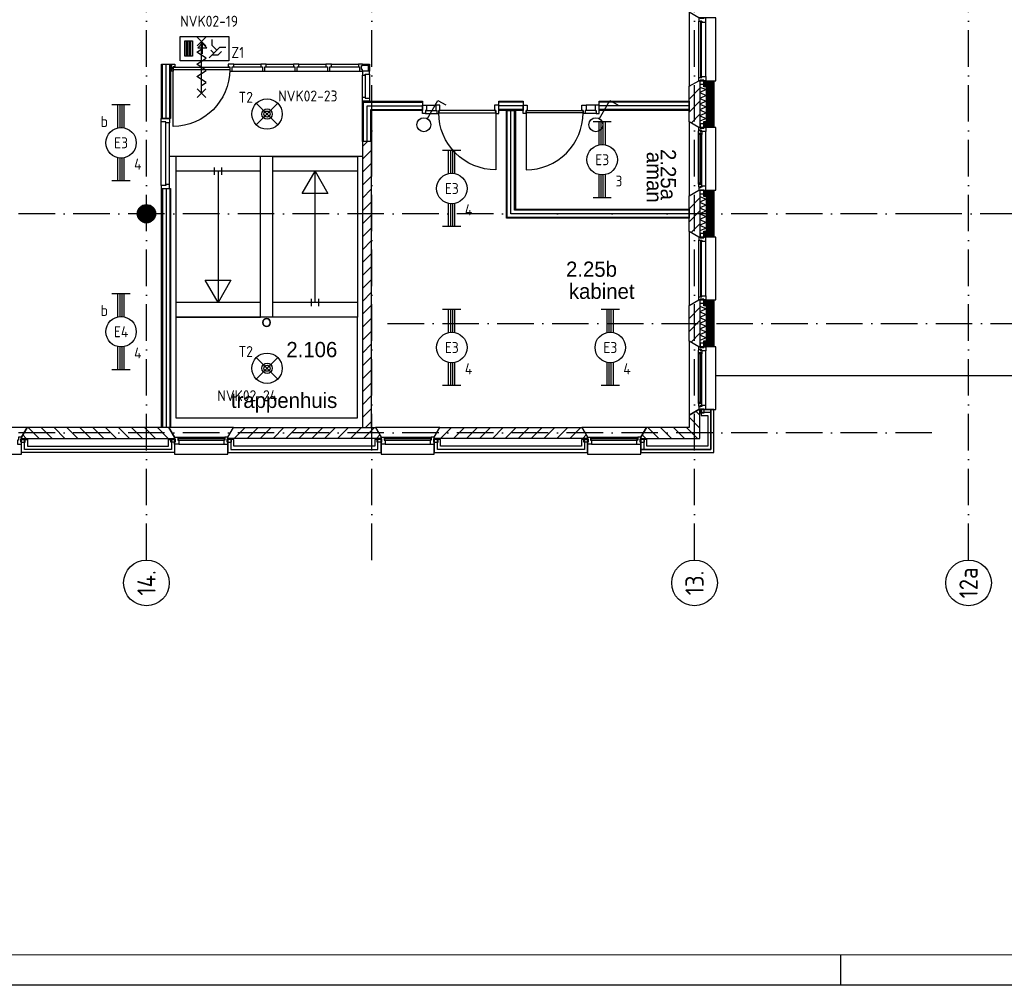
# Model space of a CAD drawing. Header units: millimetres. Extents: x 89505 to 240707, y 191 to 84291.
# Tile 3 of 50: x 128823 to 144993, y 191 to 16050. Entities that reach past the tile are written whole.
import ezdxf
from ezdxf.enums import TextEntityAlignment as Align

# ---------------------------------------------------------------- set-up
doc = ezdxf.new("R2010")
doc.units = ezdxf.units.MM
doc.header["$LTSCALE"] = 100
doc.linetypes.add('DASHDOT', pattern=[9, 6, -1.5, 0, -1.5])
doc.layers.get('0').update_dxf_attribs({"linetype": 'CONTINUOUS'})
for name, color, linetype in [('AL$1----_ALGEMEEN', 9, 'CONTINUOUS'), ('AL$7----_STRAMIEN', 1, 'DASHDOT'), ('AL21----_BUITENWAND', 4, 'CONTINUOUS'), ('AL21K---_ISOLATIE', 1, 'CONTINUOUS'), ('AL22----_BINNENWAND', 7, 'CONTINUOUS'), ('AL24----_TRAPPEN', 7, 'CONTINUOUS'), ('AL27----_DAKEN', 7, 'CONTINUOUS'), ('AL28----_KONSTRUKTIE', 3, 'CONTINUOUS'), ('AL31----_BUITENKOZ', 7, 'CONTINUOUS'), ('AL32----_BINNENKOZ', 9, 'CONTINUOUS'), ('ALL-----_REFLIJNEN', 8, 'CONTINUOUS'), ('ALXA3---_VOLZWART', 14, 'CONTINUOUS'), ('ALXAA---_GEWBETON', 12, 'CONTINUOUS'), ('ALXAB---_PREFABBETON', 1, 'CONTINUOUS'), ('BOUW', 8, 'CONTINUOUS'), ('EB63101-_ATTRIB', 2, 'CONTINUOUS'), ('EB63202-_ATTRIB', 2, 'CONTINUOUS'), ('EB63501-_ATTRIB', 2, 'CONTINUOUS'), ('EL63101-_LICHT-ARM', 3, 'CONTINUOUS'), ('EL63102-_LICHT-SCH', 3, 'CONTINUOUS'), ('EL63202-_NOODVRL-TXT', 3, 'CONTINUOUS'), ('EL63501-_NOODVRL-ARM', 3, 'CONTINUOUS'), ('LIJN025', 10, 'CONTINUOUS'), ('LIJN050', 90, 'CONTINUOUS'), ('TEKST25', 10, 'CONTINUOUS'), ('TEKST35', 50, 'CONTINUOUS'), ('TEKST50', 90, 'CONTINUOUS')]:
    doc.layers.add(name, color=color, linetype=linetype)
doc.styles.add('1_8', font='ISO', dxfattribs={"height": 1.8})
doc.styles.add('BURO-025', font='BUROFONT.shx', dxfattribs={"height": 250})
doc.styles.add('ISO', font='ISO.shx')
doc.styles.add('ROMAND', font='romand')
doc.styles.get("Standard").update_dxf_attribs({"font": 'iso.shx'})

# ---------------------------------------------------------------- blocks, each defined once
blk = doc.blocks.new('A0-GE')
at = {"layer": 'LIJN025'}
blk.add_line((516, 0), (516, 5), dxfattribs=at)
blk.add_lwpolyline([(1500, 841), (1500, 0), (0, 0), (0, 841)], close=True, dxfattribs=at)
at = {"layer": 'LIJN050', "const_width": 0.2}
blk.add_lwpolyline([(1495, 836), (25, 836), (25, 5), (1495, 5)], close=True, dxfattribs=at)
at = {"layer": 'TEKST25', "style": 'ROMAND', "width": 2.899115}
blk.add_attdef('STATUS', text='', height=2.5, dxfattribs=at).set_placement((1454, 71.5), (1493, 71.5), align=Align.FIT)
at = {"layer": 'TEKST25', "style": 'ISO'}
for tag, p in [('E', (1455.25, 66)), ('NAAM-E', (1466.75, 66)), ('DATUM-E', (1485, 66)), ('D', (1455.25, 61)), ('NAAM-D', (1466.75, 61)), ('DATUM-D', (1485, 61)), ('C', (1455.25, 56)), ('NAAM-C', (1466.75, 56)), ('DATUM-C', (1485, 56)), ('B', (1455.25, 51)), ('NAAM-B', (1466.75, 51)), ('DATUM-B', (1485, 51)), ('A', (1455.25, 46)), ('NAAM-A', (1466.75, 46)), ('DATUM-A', (1485, 46))]:
    blk.add_attdef(tag, text='', height=2.5, dxfattribs=at).set_placement(p, align=Align.CENTER)
for tag, p in [('DATUM', (1332.75, 36.25)), ('SCHAAL', (1368, 36.25)), ('GETEKEND', (1398.25, 36.25)), ('GECONTOL.', (1433, 36.25)), ('FORMAAT', (1463.25, 28.25))]:
    blk.add_attdef(tag, p, '', height=2.5, dxfattribs=at)
at = {"layer": 'TEKST35', "style": 'ISO'}
for tag, p in [('PROJECT', (1334.5, 72.5)), ('PLAATS', (1334.5, 63.5)), ('INSTALLATIE-REGEL1', (1334.5, 52.5)), ('INSTALLATIE-REGEL2', (1334.5, 43.5))]:
    blk.add_attdef(tag, p, '', height=4, dxfattribs=at)
blk.add_attdef('PROJ.NR.', text='', height=4, dxfattribs=at).set_placement((1481, 23), align=Align.CENTER)
at = {"layer": 'TEKST50', "style": 'ISO'}
blk.add_attdef('FILE-NAAM', text='', height=5, dxfattribs=at).set_placement((1473.5, 7.5), align=Align.CENTER)
blk = doc.blocks.new('EJ3T20')
at = {"color": 0}
for p, q in [((-6.25, -1.5), (-6.25, 1.5)), ((-6.25, 0.52), (-2.44, 0.52)), ((-6.25, 0.17), (-2.49, 0.17)), ((2.44, 0.52), (6.25, 0.52)), ((2.49, 0.17), (6.25, 0.17)), ((6.25, -1.5), (6.25, 1.5)), ((-6.25, -0.17), (-2.49, -0.17)), ((-6.25, -0.52), (-2.44, -0.52)), ((2.44, -0.52), (6.25, -0.52)), ((2.49, -0.17), (6.25, -0.17))]:
    blk.add_line(p, q, dxfattribs=at)
blk.add_circle((0, 0), 2.5, dxfattribs=at)
at = {"color": 6, "style": '1_8'}
for tag, flags, p in [('SCHAK', 8, (3.5, 2.75)), ('A_CODE', 8, (0, 0)), ('GROEP', 8, (-3.5, -2.75)), ('KAST', 9, (3.5, -2.75))]:
    blk.add_attdef(tag, text='', height=1.8, dxfattribs=dict(at, flags=flags)).set_placement(p, align=Align.MIDDLE)
blk = doc.blocks.new('ES3S1')
blk.add_lwpolyline([(0.58, 1), (2.31, 4), (3.61, 3.25)])
blk.add_circle((0, 0), 1.15)
at = {"style": '1_8'}
for tag, flags, p in [('SCHAK', 8, (3, 5.5)), ('KAST', 9, (-3, 0.5)), ('M_CODE', 9, (0, 0)), ('DOEL', 9, (-3, -2)), ('GROEP', 9, (-3, -4.5))]:
    blk.add_attdef(tag, text='', height=1.8, dxfattribs=dict(at, flags=flags)).set_placement(p, align=Align.MIDDLE_CENTER)
blk = doc.blocks.new('ES3G01')
at = {"color": 0}
for p, q in [((-1.77, 1.77), (1.77, -1.77)), ((1.77, 1.77), (-1.77, -1.77))]:
    blk.add_line(p, q, dxfattribs=at)
at = {"color": 6}
blk.add_lwpolyline([(1.77, -1.77), (1.75, -1.75)], dxfattribs=at)
blk.add_circle((0, 0), 2.5)
at = {"color": 0}
for radius in [0.85, 0.5]:
    blk.add_circle((0, 0), radius, dxfattribs=at)
at = {"color": 6, "style": '1_8'}
for tag, flags, p in [('A_CODE', 8, (-3.5, 2.75)), ('SCHAK', 8, (3.5, 2.75)), ('GROEP', 8, (-3.5, -2.75)), ('KAST', 9, (3.5, -2.75))]:
    blk.add_attdef(tag, text='', height=1.8, dxfattribs=dict(at, flags=flags)).set_placement(p, align=Align.MIDDLE)
blk = doc.blocks.new('ES3N026')
for p, q in [((-1.5, 0.75), (-1, 0.25)), ((0.38, -0.88), (0.38, 0.87)), ((2.25, 1.25), (2.25, -1.25)), ((2.5, 1.25), (2.5, -1.25)), ((2.75, 1.25), (2.75, -1.25)), ((3, 1.25), (3, -1.25))]:
    blk.add_line(p, q)
for points in [[(4.01, 2.01), (4.01, -1.98), (-3.99, -1.98), (-3.99, 2.01)], [(3.25, -1.25), (2, -1.25), (2, 1.25), (3.25, 1.25)], [(0.38, -0.88), (1.12, -0.13), (-0.37, -0.13)]]:
    blk.add_lwpolyline(points, close=True)
for points in [[(-0.75, 1.5), (-2.5, -0.25), (-3.5, -0.25)], [(-1.25, 1), (-2.25, 1), (-2.75, 0.5)], [(-2, 0.25), (-1.25, -0.5), (-1.25, -1.5)]]:
    blk.add_lwpolyline(points)
at = {"color": 2, "style": '1_8', "flags": 8}
blk.add_attdef('NUMMER', text='', height=1.8, dxfattribs=at).set_placement((4, 3.75), align=Align.MIDDLE)
at = {"style": '1_8'}
for tag, flags, p in [('A_CODE', 8, (-3.5, 2.75)), ('SCHAK', 8, (3.5, 2.75)), ('GROEP', 8, (-3.5, -2.75)), ('KAST', 9, (3.5, -2.75))]:
    blk.add_attdef(tag, text='', height=1.8, dxfattribs=dict(at, flags=flags)).set_placement(p, align=Align.MIDDLE_CENTER)
blk = doc.blocks.new('RONDBUIS219X8')
at = {"color": 0, "linetype": 'Continuous'}
for points in [[(109.55, 0, 1), (-109.55, 0, 1)], [(101.55, 0, 1), (-101.55, 0, 1)]]:
    blk.add_lwpolyline(points, format="xyb", close=True, dxfattribs=at)
blk = doc.blocks.new('1011')
at = {"layer": 'AL$7----_STRAMIEN', "color": 7, "linetype": 'Continuous'}
blk.add_circle((-750, 0), 750, dxfattribs=at)
at = {"layer": 'AL$7----_STRAMIEN', "color": 3, "linetype": 'Continuous'}
blk.add_attdef('STR-NAAM', text='', height=600, rotation=360, dxfattribs=at).set_placement((-750, 0), align=Align.MIDDLE)

msp = doc.modelspace()

# ---------------------------------------------------------------- hatches: boundary and pattern name
at = {"layer": 'ALXAA---_GEWBETON'}
h = msp.add_hatch(dxfattribs=at)
h.set_pattern_fill('GEWPBET', color=8, scale=100, angle=90, style=0)
h.set_pattern_definition([(90, (130905.304, 12863.397), (-20, 6e-15), [])])
edge = h.paths.add_edge_path()
edge.add_arc((130905, 12863), 150, 0, 360)
at = {"layer": 'ALXAB---_PREFABBETON'}
h = msp.add_hatch(dxfattribs=at)
h.set_pattern_fill('PREFBET', color=8, angle=180, style=0)
h.set_pattern_definition([(225, (139815.13, 14956.02), (106.066, -106.066), [])])
h.paths.add_polyline_path([(139995, 14278), (139975, 14278), (139815, 14371), (139815, 14956), (139975, 15048), (139995, 15048)])
h = msp.add_hatch(dxfattribs=at)
h.set_pattern_fill('PREFBET', color=8, style=0)
h.set_pattern_definition([(45, (146642.69, 34008.55), (-106.066, 106.066), [])])
h.paths.add_polyline_path([(134452, 9353), (134602, 9353), (134602, 14051), (134452, 14051)])
h = msp.add_hatch(dxfattribs=at)
h.set_pattern_fill('PREFBET', color=8, angle=180, style=0)
h.set_pattern_definition([(225, (139815.13, 13156.02), (106.066, -106.066), [])])
h.paths.add_polyline_path([(139995, 12478), (139975, 12478), (139815, 12571), (139815, 13156), (139975, 13248), (139995, 13248)])
h = msp.add_hatch(dxfattribs=at)
h.set_pattern_fill('PREFBET', color=8, angle=180, style=0)
h.set_pattern_definition([(225, (139815.13, 11356.02), (106.066, -106.066), [])])
h.paths.add_polyline_path([(139995, 10678), (139975, 10678), (139815, 10771), (139815, 11356), (139975, 11448), (139995, 11448)])

# ---------------------------------------------------------------- linework, layer by layer
at = {"layer": 'AL$1----_ALGEMEEN', "color": 8}
msp.add_lwpolyline([(132977, 13123), (132977, 13123)], dxfattribs=at)
at = {"layer": 'AL$7----_STRAMIEN', "color": 1}
msp.add_line((143805, 9263), (120711, 9263), dxfattribs=at)
for points in [[(130905, 7175), (130905, 76516)], [(139905, 7175), (139905, 61763)], [(134605, 7175), (134605, 19380)], [(183901, 12863), (143805, 12863), (120711, 12863)]]:
    msp.add_lwpolyline(points, dxfattribs=at)
at = {"layer": 'AL$7----_STRAMIEN'}
for points in [[(144405, 7175), (144405, 45867)], [(134865, 11063), (153556, 11063)]]:
    msp.add_lwpolyline(points, dxfattribs=at)
at = {"layer": 'AL21----_BUITENWAND', "color": 8}
for p, q in [((140015, 9648), (140015, 9548)), ((140225, 9648), (140015, 9648)), ((140015, 9548), (140125, 9548)), ((140125, 9548), (140125, 9043)), ((140225, 8943), (140225, 9648)), ((128853, 9153), (128953, 9153)), ((128853, 8943), (128853, 9153)), ((128953, 9153), (128953, 9043)), ((131268, 9153), (131368, 9153)), ((131268, 9043), (131268, 9153)), ((131368, 9153), (131368, 8943)), ((132342, 9153), (132242, 9153)), ((132242, 9153), (132242, 8943)), ((132342, 9043), (132342, 9153)), ((134657, 9153), (134657, 9043)), ((134757, 9153), (134657, 9153)), ((134757, 8943), (134757, 9153)), ((135632, 9153), (135632, 8943)), ((135732, 9153), (135632, 9153)), ((135732, 9043), (135732, 9153)), ((138147, 9153), (138047, 9153)), ((138047, 9153), (138047, 9043)), ((138147, 8943), (138147, 9153)), ((139122, 9153), (139022, 9153)), ((139022, 9153), (139022, 8943)), ((139122, 9043), (139122, 9153)), ((131368, 8943), (128853, 8943)), ((128953, 9043), (131268, 9043)), ((132242, 8943), (134757, 8943)), ((134657, 9043), (132342, 9043)), ((135632, 8943), (138147, 8943)), ((138047, 9043), (135732, 9043)), ((139022, 8943), (140225, 8943)), ((140125, 9043), (139122, 9043))]:
    msp.add_line(p, q, dxfattribs=at)
for points in [[(140056, 14378), (140125, 14378), (140125, 14948), (140056, 14948), (140056, 15048), (140225, 15048), (140225, 14278), (140056, 14278)], [(140056, 12578), (140125, 12578), (140125, 13148), (140056, 13148), (140056, 13248), (140225, 13248), (140225, 12478), (140056, 12478)], [(140056, 10778), (140125, 10778), (140125, 11348), (140056, 11348), (140056, 11448), (140225, 11448), (140225, 10678), (140056, 10678)]]:
    msp.add_lwpolyline(points, close=True, dxfattribs=at)
at = {"layer": 'AL21K---_ISOLATIE', "color": 8, "linetype": 'Continuous'}
for points in [[(139995, 14948), (139995, 14378)], [(139995, 14944), (140095, 14901), (139995, 14853), (140095, 14806), (139995, 14758), (140095, 14711), (139995, 14663), (140095, 14616), (139995, 14568), (140095, 14521), (139995, 14473), (140095, 14426), (139995, 14383)], [(140095, 14948), (140095, 14378)], [(139995, 13148), (139995, 12578)], [(139995, 13144), (140095, 13101), (139995, 13053), (140095, 13006), (139995, 12958), (140095, 12911), (139995, 12863), (140095, 12816), (139995, 12768), (140095, 12721), (139995, 12673), (140095, 12626), (139995, 12583)], [(140095, 13148), (140095, 12578)], [(139995, 11348), (139995, 10778)], [(139995, 11344), (140095, 11301), (139995, 11253), (140095, 11206), (139995, 11158), (140095, 11111), (139995, 11063), (140095, 11016), (139995, 10968), (140095, 10921), (139995, 10873), (140095, 10826), (139995, 10783)], [(140095, 11348), (140095, 10778)]]:
    msp.add_lwpolyline(points, dxfattribs=at)
at = {"layer": 'AL22----_BINNENWAND', "color": 8}
for p, q in [((136815, 12788), (136815, 14559)), ((136965, 14559), (136965, 12938)), ((138341, 14709), (139815, 14709)), ((138341, 14559), (138341, 14709)), ((139815, 14559), (138341, 14559)), ((139815, 14709), (139815, 14559)), ((131152, 9353), (131152, 13275)), ((131302, 13275), (131302, 9353)), ((136965, 12938), (139815, 12938)), ((139815, 12938), (139815, 12788)), ((139815, 12788), (136815, 12788)), ((131302, 9353), (131152, 9353))]:
    msp.add_line(p, q, dxfattribs=at)
at = {"layer": 'AL22----_BINNENWAND', "color": 8, "linetype": 'Continuous'}
for p, q in [((136830, 12803), (136830, 14559)), ((136950, 12923), (136950, 14559)), ((139815, 14694), (138341, 14694)), ((139815, 14574), (138341, 14574)), ((131167, 13275), (131167, 9353)), ((131287, 13275), (131287, 9353)), ((139815, 12803), (136830, 12803)), ((139815, 12923), (136950, 12923))]:
    msp.add_line(p, q, dxfattribs=at)
at = {"layer": 'AL24----_TRAPPEN', "color": 8}
for points in [[(131385, 13803), (131385, 11599), (131385, 11163), (132780, 11163), (132780, 12247), (132780, 13803), (131385, 13803)], [(132081, 13563), (132081, 11403)], [(133674, 11403), (133674, 13563)], [(132780, 11403), (131385, 11403)], [(134372, 11403), (132977, 11403)], [(132780, 11163), (131385, 11163)], [(134372, 11163), (132977, 11163)]]:
    msp.add_lwpolyline(points, dxfattribs=at)
for points in [[(134372, 13803), (134372, 11163), (132980, 11163), (132980, 13803)], [(132081, 11403), (131869, 11770), (132292, 11770)], [(131385, 11163), (131385, 9513), (134372, 9513), (134372, 11163)]]:
    msp.add_lwpolyline(points, close=True, dxfattribs=at)
at = {"layer": 'AL27----_DAKEN', "color": 8}
msp.add_line((140255, 10209), (153483, 10209), dxfattribs=at)
at = {"layer": 'AL28----_KONSTRUKTIE', "color": 8, "linetype": 'Continuous'}
for p, q in [((139975, 9648), (139815, 9556)), ((139815, 9556), (139815, 9353)), ((139995, 9648), (139975, 9648)), ((139995, 9173), (139995, 9648)), ((139115, 9353), (139022, 9193)), ((139815, 9353), (139115, 9353)), ((139022, 9193), (139022, 9173)), ((139022, 9173), (139995, 9173))]:
    msp.add_line(p, q, dxfattribs=at)
at = {"layer": 'AL28----_KONSTRUKTIE', "color": 8}
for p, q in [((128946, 9353), (128853, 9193)), ((131275, 9353), (128946, 9353)), ((131368, 9193), (131275, 9353)), ((132243, 9193), (132335, 9353)), ((132335, 9353), (134665, 9353)), ((134665, 9353), (134757, 9193)), ((135632, 9193), (135725, 9353)), ((135725, 9353), (138055, 9353)), ((138055, 9353), (138147, 9193)), ((128853, 9193), (128853, 9173)), ((128853, 9173), (131368, 9173)), ((131368, 9173), (131368, 9193)), ((132243, 9173), (132243, 9193)), ((134757, 9173), (132243, 9173)), ((134757, 9193), (134757, 9173)), ((135632, 9173), (135632, 9193)), ((138147, 9173), (135632, 9173)), ((138147, 9193), (138147, 9173))]:
    msp.add_line(p, q, dxfattribs=at)
for points in [[(139995, 14278), (139975, 14278), (139815, 14371), (139815, 14956), (139975, 15048), (139995, 15048)], [(134452, 9353), (134602, 9353), (134602, 14051), (134452, 14051)], [(139995, 12478), (139975, 12478), (139815, 12571), (139815, 13156), (139975, 13248), (139995, 13248)], [(139995, 10678), (139975, 10678), (139815, 10771), (139815, 11356), (139975, 11448), (139995, 11448)]]:
    msp.add_lwpolyline(points, close=True, dxfattribs=at)
msp.add_circle((130905, 12863), 150, dxfattribs=at)
at = {"layer": 'AL31----_BUITENKOZ', "color": 8}
for p, q in [((131152, 15317), (131302, 15317)), ((131152, 14425), (131152, 15317)), ((131167, 14425), (131167, 15317)), ((131227, 14425), (131227, 15317)), ((131287, 14425), (131287, 15317)), ((131302, 15321), (131369, 15321)), ((131302, 15298), (131302, 15321)), ((131302, 15317), (131302, 14425)), ((131319, 15298), (131302, 15298)), ((131302, 15231), (131319, 15231)), ((131302, 15207), (131302, 15231)), ((131342, 15207), (131302, 15207)), ((131319, 15231), (131319, 15298)), ((131342, 15274), (131342, 15207)), ((131369, 15274), (131342, 15274)), ((131369, 15321), (131369, 15274)), ((134385, 15321), (134385, 15274)), ((134452, 15321), (134385, 15321)), ((134385, 15274), (134402, 15274)), ((134402, 15274), (134402, 15207)), ((134402, 15207), (134452, 15207)), ((134435, 15298), (134452, 15298)), ((134435, 15231), (134435, 15298)), ((134452, 15231), (134435, 15231)), ((134452, 15321), (134566, 15321)), ((134452, 15298), (134452, 15321)), ((134452, 15301), (134546, 15301)), ((134452, 15207), (134452, 15231)), ((134546, 15301), (134546, 15207)), ((134566, 15321), (134566, 15207)), ((134452, 14776), (134499, 14776)), ((134452, 14709), (134452, 14776)), ((134499, 14776), (134499, 14759)), ((134499, 14759), (134566, 14759)), ((134566, 14759), (134566, 14709)), ((134566, 14709), (134452, 14709)), ((134452, 14709), (135439, 14709)), ((134452, 14051), (134452, 14709)), ((134467, 14694), (135439, 14694)), ((134467, 14051), (134467, 14694)), ((134527, 14634), (135439, 14634)), ((134527, 14051), (134527, 14634)), ((134587, 14574), (135439, 14574)), ((134587, 14051), (134587, 14574)), ((134602, 14559), (134602, 14051)), ((135439, 14559), (134602, 14559)), ((135439, 14709), (135439, 14559)), ((136690, 14709), (137090, 14709)), ((136690, 14559), (136690, 14709)), ((137090, 14694), (136690, 14694)), ((137090, 14634), (136690, 14634)), ((137090, 14574), (136690, 14574)), ((137090, 14559), (136690, 14559)), ((136815, 14559), (136965, 14559)), ((137090, 14709), (137090, 14559)), ((131302, 14425), (131152, 14425)), ((134602, 14051), (134452, 14051)), ((134456, 13803), (131287, 13803)), ((132022, 13503), (132022, 13623)), ((132142, 13503), (132142, 13623)), ((131152, 13275), (131302, 13275))]:
    msp.add_line(p, q, dxfattribs=at)
for points in [[(139975, 16078), (139815, 16171), (139815, 14956), (139975, 15048), (140255, 15048), (140255, 16078)], [(131344, 15227), (131344, 15268), (132274, 15268), (132274, 15227)], [(132339, 15321), (132249, 15321), (132249, 15274), (132276, 15274), (132276, 15207), (132312, 15207), (132312, 15274), (132339, 15274)], [(132873, 15321), (132783, 15321), (132783, 15274), (132808, 15274), (132808, 15207), (132848, 15207), (132848, 15274), (132873, 15274)], [(133407, 15321), (133317, 15321), (133317, 15274), (133342, 15274), (133342, 15207), (133382, 15207), (133382, 15274), (133407, 15274)], [(133941, 15321), (133851, 15321), (133851, 15274), (133876, 15274), (133876, 15207), (133916, 15207), (133916, 15274), (133941, 15274)], [(134452, 15207), (134452, 15140), (134499, 15140), (134499, 15157), (134566, 15157), (134566, 15207)], [(140000, 15058), (140056, 15058), (140056, 14987), (140000, 14987)], [(135506, 14559), (135489, 14559), (135489, 14508), (135439, 14508), (135439, 14647), (135506, 14647)], [(135706, 14559), (135706, 14519), (136640, 14519), (136640, 14559)], [(136623, 14559), (136640, 14559), (136640, 14508), (136690, 14508), (136690, 14647), (136623, 14647)], [(137157, 14559), (137140, 14559), (137140, 14508), (137090, 14508), (137090, 14647), (137157, 14647)], [(138074, 14559), (138074, 14519), (137140, 14519), (137140, 14559)], [(139975, 14278), (139815, 14371), (139815, 13156), (139975, 13248), (140255, 13248), (140255, 14278)], [(139972, 14222), (139976, 14224), (139976, 14231), (140006, 14231), (140006, 14209), (140011, 14209), (140011, 14217), (140026, 14217), (140026, 14211), (140026, 14164), (140013, 14162), (140013, 14179), (139972, 14179)], [(139975, 14278), (140000, 14278), (140000, 14268), (140056, 14268), (140056, 14278), (140089, 14278), (140089, 14211), (140026, 14211), (140026, 14228), (140011, 14228), (140011, 14234), (139975, 14234)], [(140000, 14268), (140056, 14268), (140056, 14339), (140000, 14339)], [(139974, 14179), (139988, 14179), (139988, 14162), (139974, 14162)], [(133674, 13563), (133886, 13197), (133463, 13197)], [(139972, 13305), (139976, 13303), (139976, 13296), (140006, 13296), (140006, 13318), (140011, 13318), (140011, 13310), (140026, 13310), (140026, 13315), (140026, 13363), (140013, 13365), (140013, 13348), (139972, 13348)], [(139974, 13348), (139988, 13348), (139988, 13365), (139974, 13365)], [(139975, 13248), (140000, 13248), (140000, 13258), (140056, 13258), (140056, 13248), (140089, 13248), (140089, 13315), (140026, 13315), (140026, 13298), (140011, 13298), (140011, 13292), (139975, 13292)], [(140000, 13258), (140056, 13258), (140056, 13187), (140000, 13187)], [(139975, 12478), (139815, 12571), (139815, 11356), (139975, 11448), (140255, 11448), (140255, 12478)], [(140000, 12468), (140056, 12468), (140056, 12539), (140000, 12539)], [(140000, 11458), (140056, 11458), (140056, 11387), (140000, 11387)], [(139975, 10678), (139815, 10771), (139815, 9556), (139975, 9648), (140255, 9648), (140255, 10678)], [(139975, 10678), (140000, 10678), (140000, 10668), (140056, 10668), (140056, 10678), (140089, 10678), (140089, 10611), (140026, 10611), (140026, 10628), (140011, 10628), (140011, 10634), (139975, 10634)], [(140000, 10668), (140056, 10668), (140056, 10739), (140000, 10739)], [(139972, 10622), (139976, 10624), (139976, 10631), (140006, 10631), (140006, 10609), (140011, 10609), (140011, 10617), (140026, 10617), (140026, 10611), (140026, 10564), (140013, 10562), (140013, 10579), (139972, 10579)], [(139974, 10579), (139988, 10579), (139988, 10562), (139974, 10562)], [(139972, 9705), (139976, 9703), (139976, 9696), (140006, 9696), (140006, 9718), (140011, 9718), (140011, 9710), (140026, 9710), (140026, 9715), (140026, 9763), (140013, 9765), (140013, 9748), (139972, 9748)], [(139974, 9748), (139988, 9748), (139988, 9765), (139974, 9765)], [(139975, 9648), (140000, 9648), (140000, 9658), (140056, 9658), (140056, 9648), (140089, 9648), (140089, 9715), (140026, 9715), (140026, 9698), (140011, 9698), (140011, 9692), (139975, 9692)], [(140000, 9658), (140056, 9658), (140056, 9587), (140000, 9587)], [(128853, 9193), (128946, 9353), (127886, 9353), (127978, 9193), (127978, 8913), (128853, 8913)], [(132243, 9193), (132335, 9353), (131275, 9353), (131368, 9193), (131368, 8913), (132243, 8913)], [(135632, 9193), (135725, 9353), (134665, 9353), (134757, 9193), (134757, 8913), (135632, 8913)], [(139022, 9193), (139115, 9353), (138055, 9353), (138147, 9193), (138147, 8913), (139022, 8913)], [(128843, 9168), (128843, 9112), (128914, 9112), (128914, 9168)], [(131378, 9168), (131378, 9112), (131307, 9112), (131307, 9168)], [(132233, 9168), (132233, 9112), (132304, 9112), (132304, 9168)], [(134767, 9168), (134767, 9112), (134696, 9112), (134696, 9168)], [(135622, 9168), (135622, 9112), (135693, 9112), (135693, 9168)], [(138157, 9168), (138157, 9112), (138086, 9112), (138086, 9168)], [(139012, 9168), (139012, 9112), (139083, 9112), (139083, 9168)]]:
    msp.add_lwpolyline(points, close=True, dxfattribs=at)
at = {"layer": 'AL31----_BUITENKOZ', "color": 8, "linetype": 'Continuous'}
for points in [[(139975, 16028), (139975, 16028), (140026, 16028), (140026, 16011), (140089, 16011), (140089, 16011), (140089, 16011), (140089, 16011), (140089, 16011), (140089, 16078), (140056, 16078), (140056, 16068), (140000, 16068), (140000, 16078), (140000, 16078), (139975, 16078)], [(140001, 15103), (140022, 15103), (140022, 16023), (140001, 16023)], [(139975, 15098), (139975, 15098), (140026, 15098), (140026, 15115), (140089, 15115), (140089, 15115), (140089, 15115), (140089, 15115), (140089, 15115), (140089, 15048), (140056, 15048), (140056, 15058), (140000, 15058), (140000, 15048), (140000, 15048), (139975, 15048)], [(139990, 13350), (140011, 13350), (140011, 14177), (139990, 14177)], [(139975, 12428), (139975, 12428), (140026, 12428), (140026, 12411), (140089, 12411), (140089, 12411), (140089, 12411), (140089, 12411), (140089, 12411), (140089, 12478), (140056, 12478), (140056, 12468), (140000, 12468), (140000, 12478), (140000, 12478), (139975, 12478)], [(140001, 11503), (140022, 11503), (140022, 12423), (140001, 12423)], [(139975, 11498), (139975, 11498), (140026, 11498), (140026, 11515), (140089, 11515), (140089, 11515), (140089, 11515), (140089, 11515), (140089, 11515), (140089, 11448), (140056, 11448), (140056, 11458), (140000, 11458), (140000, 11448), (140000, 11448), (139975, 11448)], [(139990, 9750), (140011, 9750), (140011, 10577), (139990, 10577)], [(128803, 9193), (128803, 9193), (128803, 9142), (128786, 9142), (128786, 9079), (128786, 9079), (128786, 9079), (128786, 9079), (128786, 9079), (128853, 9079), (128853, 9112), (128843, 9112), (128843, 9168), (128853, 9168), (128853, 9168), (128853, 9193)], [(131418, 9193), (131418, 9193), (131418, 9142), (131435, 9142), (131435, 9079), (131435, 9079), (131435, 9079), (131435, 9079), (131435, 9079), (131368, 9079), (131368, 9112), (131378, 9112), (131378, 9168), (131368, 9168), (131368, 9168), (131368, 9193)], [(131423, 9167), (131423, 9146), (132188, 9146), (132188, 9167)], [(132193, 9193), (132193, 9193), (132193, 9142), (132176, 9142), (132176, 9079), (132176, 9079), (132176, 9079), (132176, 9079), (132176, 9079), (132243, 9079), (132243, 9112), (132233, 9112), (132233, 9168), (132243, 9168), (132243, 9168), (132243, 9193)], [(134807, 9193), (134807, 9193), (134807, 9142), (134824, 9142), (134824, 9079), (134824, 9079), (134824, 9079), (134824, 9079), (134824, 9079), (134757, 9079), (134757, 9112), (134767, 9112), (134767, 9168), (134757, 9168), (134757, 9168), (134757, 9193)], [(134812, 9167), (134812, 9146), (135577, 9146), (135577, 9167)], [(135582, 9193), (135582, 9193), (135582, 9142), (135565, 9142), (135565, 9079), (135565, 9079), (135565, 9079), (135565, 9079), (135565, 9079), (135632, 9079), (135632, 9112), (135622, 9112), (135622, 9168), (135632, 9168), (135632, 9168), (135632, 9193)], [(138197, 9193), (138197, 9193), (138197, 9142), (138214, 9142), (138214, 9079), (138214, 9079), (138214, 9079), (138214, 9079), (138214, 9079), (138147, 9079), (138147, 9112), (138157, 9112), (138157, 9168), (138147, 9168), (138147, 9168), (138147, 9193)], [(138202, 9167), (138202, 9146), (138967, 9146), (138967, 9167)], [(138972, 9193), (138972, 9193), (138972, 9142), (138955, 9142), (138955, 9079), (138955, 9079), (138955, 9079), (138955, 9079), (138955, 9079), (139022, 9079), (139022, 9112), (139012, 9112), (139012, 9168), (139022, 9168), (139022, 9168), (139022, 9193)]]:
    msp.add_lwpolyline(points, close=True, dxfattribs=at)
at = {"layer": 'AL31----_BUITENKOZ', "color": 8}
for points in [[(139975, 15098), (139975, 16028)], [(140089, 15115), (140089, 16011)], [(131739, 15623), (131879, 15763)], [(131879, 15623), (131739, 15763)], [(131809, 14843), (131809, 15693)], [(131809, 15368), (131884, 15418), (131734, 15518), (131809, 15568)], [(131809, 15168), (131884, 15218), (131734, 15318), (131809, 15368)], [(132312, 15207), (132808, 15207)], [(132339, 15321), (132783, 15321)], [(132339, 15274), (132783, 15274)], [(132846, 15207), (133342, 15207)], [(132873, 15321), (133317, 15321)], [(132873, 15274), (133317, 15274)], [(133380, 15207), (133876, 15207)], [(133407, 15321), (133851, 15321)], [(133407, 15274), (133851, 15274)], [(133916, 15207), (134418, 15207)], [(133941, 15321), (134385, 15321)], [(133941, 15274), (134385, 15274)], [(131809, 14968), (131884, 15018), (131734, 15118), (131809, 15168)], [(134452, 14776), (134452, 15140)], [(134499, 15140), (134499, 14776)], [(134566, 15157), (134566, 14759)], [(131739, 14773), (131879, 14913)], [(131879, 14773), (131739, 14913)], [(135506, 14647), (135656, 14647)], [(135506, 14559), (135656, 14559)], [(135673, 14508), (135706, 14508), (135706, 14559), (135723, 14559), (135723, 14647), (135656, 14647), (135656, 14559), (135673, 14559), (135673, 14508), (135706, 14508)], [(138107, 14508), (138074, 14508), (138074, 14559), (138057, 14559), (138057, 14647), (138124, 14647), (138124, 14559), (138107, 14559), (138107, 14508), (138074, 14508)], [(131145, 14425), (131284, 14425), (131284, 14358), (131221, 14358), (131221, 14375), (131145, 14375), (131145, 14425)], [(135489, 14508), (135673, 14508)], [(131145, 13325), (131145, 14375)], [(131221, 13342), (131221, 14358)], [(131284, 13342), (131284, 14358)], [(139972, 13348), (139972, 14179)], [(140026, 13363), (140026, 14164)], [(140089, 13315), (140089, 14211)], [(132780, 13563), (131385, 13563)], [(134372, 13563), (132977, 13563)], [(131145, 13275), (131284, 13275), (131284, 13342), (131221, 13342), (131221, 13325), (131145, 13325), (131145, 13275)], [(139975, 11498), (139975, 12428)], [(140089, 11515), (140089, 12411)], [(139972, 9748), (139972, 10579)], [(140026, 9763), (140026, 10564)], [(140089, 9715), (140089, 10611)], [(131418, 9193), (132193, 9193)], [(131435, 9079), (132176, 9079)], [(134807, 9193), (135582, 9193)], [(134824, 9079), (135565, 9079)], [(138197, 9193), (138972, 9193)], [(138214, 9079), (138955, 9079)]]:
    msp.add_lwpolyline(points, dxfattribs=at)
for points in [[(132274, 15227, -0.408724), (131344, 14297), (131344, 15227)], [(136640, 14519), (136640, 13585, -0.414214), (135706, 14519, -0.414214)], [(137140, 14519), (137140, 13585, 0.414214), (138074, 14519, 0.414214)]]:
    msp.add_lwpolyline(points, format="xyb", dxfattribs=at)
at = {"layer": 'AL32----_BINNENKOZ', "color": 8}
for p, q in [((133616, 11343), (133616, 11463)), ((133736, 11343), (133736, 11463))]:
    msp.add_line(p, q, dxfattribs=at)
for points in [[(138274, 14647), (138124, 14647)], [(138274, 14559), (138124, 14559)], [(138291, 14508), (138107, 14508)]]:
    msp.add_lwpolyline(points, dxfattribs=at)
msp.add_lwpolyline([(138274, 14559), (138291, 14559), (138291, 14508), (138341, 14508), (138341, 14647), (138274, 14647)], close=True, dxfattribs=at)
at = {"layer": 'ALL-----_REFLIJNEN', "color": 8, "linetype": 'Continuous'}
for p, q in [((136890, 12863), (136890, 14559)), ((139815, 14634), (138341, 14634)), ((131227, 13275), (131227, 9353)), ((139815, 12863), (136890, 12863)), ((140175, 8993), (140175, 9648)), ((140175, 9648), (140175, 8993)), ((128903, 8993), (128903, 9153)), ((131318, 9153), (131318, 8993)), ((132292, 9153), (132292, 8993)), ((134707, 8993), (134707, 9153)), ((135682, 8993), (135682, 9153)), ((138097, 9153), (138097, 8993)), ((131318, 8993), (128903, 8993)), ((132292, 8993), (134707, 8993)), ((138097, 8993), (135682, 8993)), ((139022, 8993), (140175, 8993)), ((140175, 8993), (139022, 8993))]:
    msp.add_line(p, q, dxfattribs=at)
for points in [[(140056, 14328), (140175, 14328), (140175, 14998), (140056, 14998)], [(140056, 12528), (140175, 12528), (140175, 13198), (140056, 13198)], [(140056, 10728), (140175, 10728), (140175, 11398), (140056, 11398)]]:
    msp.add_lwpolyline(points, dxfattribs=at)
at = {"layer": 'ALXA3---_VOLZWART', "color": 8}
for p, q in [((140175, 9598), (140015, 9598)), ((140175, 8993), (140175, 9598)), ((128903, 8993), (128903, 9153)), ((131318, 9153), (131318, 8993)), ((132292, 9153), (132292, 8993)), ((134707, 8993), (134707, 9153)), ((135682, 8993), (135682, 9153)), ((138097, 9153), (138097, 8993)), ((139072, 9153), (139072, 8993)), ((131318, 8993), (128903, 8993)), ((132292, 8993), (134707, 8993)), ((138097, 8993), (135682, 8993)), ((139072, 8993), (140175, 8993))]:
    msp.add_line(p, q, dxfattribs=at)
at = {"layer": 'ALXA3---_VOLZWART', "color": 8, "const_width": 100}
for points in [[(140056, 14328), (140175, 14328), (140175, 14998), (140056, 14998)], [(140056, 12528), (140175, 12528), (140175, 13198), (140056, 13198)], [(140056, 10728), (140175, 10728), (140175, 11398), (140056, 11398)]]:
    msp.add_lwpolyline(points, dxfattribs=at)
at = {"layer": 'ALXAB---_PREFABBETON', "color": 8}
for p, q in [((139929, 9622), (139995, 9556)), ((139815, 9523), (139995, 9343)), ((128874, 9230), (128930, 9173)), ((128963, 9353), (129143, 9173)), ((129175, 9353), (129355, 9173)), ((129387, 9353), (129567, 9173)), ((129599, 9353), (129779, 9173)), ((129811, 9353), (129991, 9173)), ((130023, 9353), (130203, 9173)), ((130235, 9353), (130415, 9173)), ((130447, 9353), (130627, 9173)), ((130660, 9353), (130840, 9173)), ((130872, 9353), (131052, 9173)), ((131084, 9353), (131264, 9173)), ((132526, 9353), (132346, 9173)), ((132739, 9353), (132559, 9173)), ((132951, 9353), (132771, 9173)), ((133163, 9353), (132983, 9173)), ((133375, 9353), (133195, 9173)), ((133587, 9353), (133407, 9173)), ((133799, 9353), (133619, 9173)), ((134011, 9353), (133831, 9173)), ((134223, 9353), (134043, 9173)), ((134436, 9353), (134256, 9173)), ((134648, 9353), (134468, 9173)), ((134736, 9230), (134680, 9173)), ((135916, 9353), (135736, 9173)), ((136129, 9353), (135949, 9173)), ((136341, 9353), (136161, 9173)), ((136553, 9353), (136373, 9173)), ((136765, 9353), (136585, 9173)), ((136977, 9353), (136797, 9173)), ((137189, 9353), (137009, 9173)), ((137401, 9353), (137221, 9173)), ((137613, 9353), (137433, 9173)), ((137826, 9353), (137646, 9173)), ((138038, 9353), (137858, 9173)), ((138126, 9230), (138070, 9173)), ((139045, 9233), (139105, 9173)), ((139137, 9353), (139317, 9173)), ((139349, 9353), (139529, 9173)), ((139561, 9353), (139741, 9173)), ((139773, 9353), (139953, 9173))]:
    msp.add_line(p, q, dxfattribs=at)

# ---------------------------------------------------------------- block references
at = {"xscale": 100, "yscale": 100, "zscale": 100}
msp.add_blockref('A0-GE', (90707, 191), dxfattribs=at)
at = {"layer": 'AL$7----_STRAMIEN', "xscale": 0.5, "yscale": 0.5, "zscale": 0.5, "rotation": 90}
for p, values in [((130905, 7175), {'STR-NAAM': '14.'}), ((139905, 7175), {'STR-NAAM': '13.'}), ((144405, 7175), {'STR-NAAM': '12a'})]:
    msp.add_blockref('1011', p, dxfattribs=at).add_auto_attribs(values)
at = {"layer": 'AL28----_KONSTRUKTIE', "color": 8, "xscale": 0.6, "yscale": 0.6, "zscale": 0.6}
msp.add_blockref('RONDBUIS219X8', (132878, 11076), dxfattribs=at)
at = {"layer": 'EL63101-_LICHT-ARM'}
ref = msp.add_blockref('EJ3T20', (130488, 14028, 3500), dxfattribs=dict(at, xscale=100, yscale=100, zscale=100, rotation=90))
ref.add_attrib('A_CODE', 'E3', dxfattribs={"layer": 'EB63101-_ATTRIB', "color": 1, "height": 180, "style": '1_8', "flags": 8}).set_placement((130488, 14028, 3500), align=Align.MIDDLE)
ref.add_attrib('GROEP', '4', dxfattribs={"layer": 'EB63101-_ATTRIB', "color": 1, "height": 180, "style": '1_8', "flags": 8}).set_placement((130763, 13678, 3500), align=Align.MIDDLE)
ref.add_attrib('SCHAK', 'b', dxfattribs={"layer": 'EB63101-_ATTRIB', "color": 1, "height": 180, "style": '1_8', "flags": 8}).set_placement((130213, 14378, 3500), align=Align.MIDDLE)
ref = msp.add_blockref('EJ3T20', (138389, 13750, 3500), dxfattribs=dict(at, xscale=100, yscale=100, zscale=100, rotation=90))
ref.add_attrib('A_CODE', 'E3', dxfattribs={"layer": 'EB63101-_ATTRIB', "color": 1, "height": 180, "style": '1_8', "flags": 8}).set_placement((138389, 13750, 3500), align=Align.MIDDLE)
ref.add_attrib('GROEP', '3', dxfattribs={"layer": 'EB63101-_ATTRIB', "color": 1, "height": 180, "style": '1_8', "flags": 8}).set_placement((138664, 13400, 3500), align=Align.MIDDLE)
ref = msp.add_blockref('EJ3T20', (135919, 13277, 3500), dxfattribs=dict(at, xscale=100, yscale=100, zscale=100, rotation=90))
ref.add_attrib('A_CODE', 'E3', dxfattribs={"layer": 'EB63101-_ATTRIB', "color": 1, "height": 180, "style": '1_8', "flags": 8}).set_placement((135919, 13277, 3500), align=Align.MIDDLE)
ref.add_attrib('GROEP', '4', dxfattribs={"layer": 'EB63101-_ATTRIB', "color": 1, "height": 180, "style": '1_8', "flags": 8}).set_placement((136194, 12927, 3500), align=Align.MIDDLE)
ref = msp.add_blockref('EJ3T20', (130488, 10925, 3500), dxfattribs=dict(at, xscale=100, yscale=100, zscale=100, rotation=90))
ref.add_attrib('A_CODE', 'E4', dxfattribs={"layer": 'EB63101-_ATTRIB', "color": 1, "height": 180, "style": '1_8', "flags": 8}).set_placement((130488, 10925, 3500), align=Align.MIDDLE)
ref.add_attrib('GROEP', '4', dxfattribs={"layer": 'EB63101-_ATTRIB', "color": 1, "height": 180, "style": '1_8', "flags": 8}).set_placement((130763, 10575, 3500), align=Align.MIDDLE)
ref.add_attrib('SCHAK', 'b', dxfattribs={"layer": 'EB63101-_ATTRIB', "color": 1, "height": 180, "style": '1_8', "flags": 8}).set_placement((130213, 11275, 3500), align=Align.MIDDLE)
ref = msp.add_blockref('EJ3T20', (135919, 10666, 3500), dxfattribs=dict(at, xscale=100, yscale=100, zscale=100, rotation=90))
ref.add_attrib('A_CODE', 'E3', dxfattribs={"layer": 'EB63101-_ATTRIB', "color": 1, "height": 180, "style": '1_8', "flags": 8}).set_placement((135919, 10666, 3500), align=Align.MIDDLE)
ref.add_attrib('GROEP', '4', dxfattribs={"layer": 'EB63101-_ATTRIB', "color": 1, "height": 180, "style": '1_8', "flags": 8}).set_placement((136194, 10316, 3500), align=Align.MIDDLE)
ref = msp.add_blockref('EJ3T20', (138522, 10666, 3500), dxfattribs=dict(at, xscale=100, yscale=100, zscale=100, rotation=90))
ref.add_attrib('A_CODE', 'E3', dxfattribs={"layer": 'EB63101-_ATTRIB', "color": 1, "height": 180, "style": '1_8', "flags": 8}).set_placement((138522, 10666, 3500), align=Align.MIDDLE)
ref.add_attrib('GROEP', '4', dxfattribs={"layer": 'EB63101-_ATTRIB', "color": 1, "height": 180, "style": '1_8', "flags": 8}).set_placement((138797, 10316, 3500), align=Align.MIDDLE)
at = {"layer": 'EL63102-_LICHT-SCH', "xscale": 100, "yscale": 100, "zscale": 100}
for p in [(135460, 14325, 1050), (138285, 14325, 1050)]:
    msp.add_blockref('ES3S1', p, dxfattribs=at)
at = {"layer": 'EL63202-_NOODVRL-TXT'}
ref = msp.add_blockref('ES3N026', (131860, 15575), dxfattribs=dict(at, xscale=100, yscale=100, zscale=100, rotation=180))
ref.add_attrib('A_CODE', 'Z1', dxfattribs={"layer": 'EB63202-_ATTRIB', "color": 1, "height": 180, "style": '1_8', "flags": 8}).set_placement((132404, 15511), align=Align.MIDDLE_CENTER)
ref.add_attrib('GROEP', 'NVK02-19', dxfattribs={"layer": 'EB63202-_ATTRIB', "color": 1, "height": 180, "style": '1_8', "flags": 8}).set_placement((131934, 16025), align=Align.MIDDLE_CENTER)
at = {"layer": 'EL63501-_NOODVRL-ARM'}
ref = msp.add_blockref('ES3G01', (132885, 14500), dxfattribs=dict(at, xscale=100, yscale=100, zscale=100))
ref.add_attrib('A_CODE', 'T2', dxfattribs={"layer": 'EB63501-_ATTRIB', "color": 1, "height": 180, "style": '1_8', "flags": 8}).set_placement((132535, 14775), align=Align.MIDDLE)
ref.add_attrib('GROEP', 'NVK02-23', dxfattribs={"layer": 'EB63501-_ATTRIB', "color": 1, "height": 180, "style": '1_8', "flags": 8}).set_placement((133555, 14797), align=Align.MIDDLE)
ref = msp.add_blockref('ES3G01', (132885, 10325), dxfattribs=dict(at, xscale=100, yscale=100, zscale=100))
ref.add_attrib('A_CODE', 'T2', dxfattribs={"layer": 'EB63501-_ATTRIB', "color": 1, "height": 180, "style": '1_8', "flags": 8}).set_placement((132535, 10600), align=Align.MIDDLE)
ref.add_attrib('GROEP', 'NVK02-24', dxfattribs={"layer": 'EB63501-_ATTRIB', "color": 1, "height": 180, "style": '1_8', "flags": 8}).set_placement((132560, 9875), align=Align.MIDDLE)

# ---------------------------------------------------------------- texts
at = {"layer": 'BOUW', "style": 'BURO-025'}
for s, p in [('2.25a', (139351, 13926)), ('aman', (139120, 13880))]:
    msp.add_text(s, height=250, rotation=270, dxfattribs=at).set_placement(p)
for s, p in [('2.25b', (137795, 11827)), ('kabinet', (137842, 11465)), ('2.106', (133202, 10507)), ('trappenhuis', (132292, 9673))]:
    msp.add_text(s, height=250, dxfattribs=at).set_placement(p)

doc.saveas('drawing.dxf')
